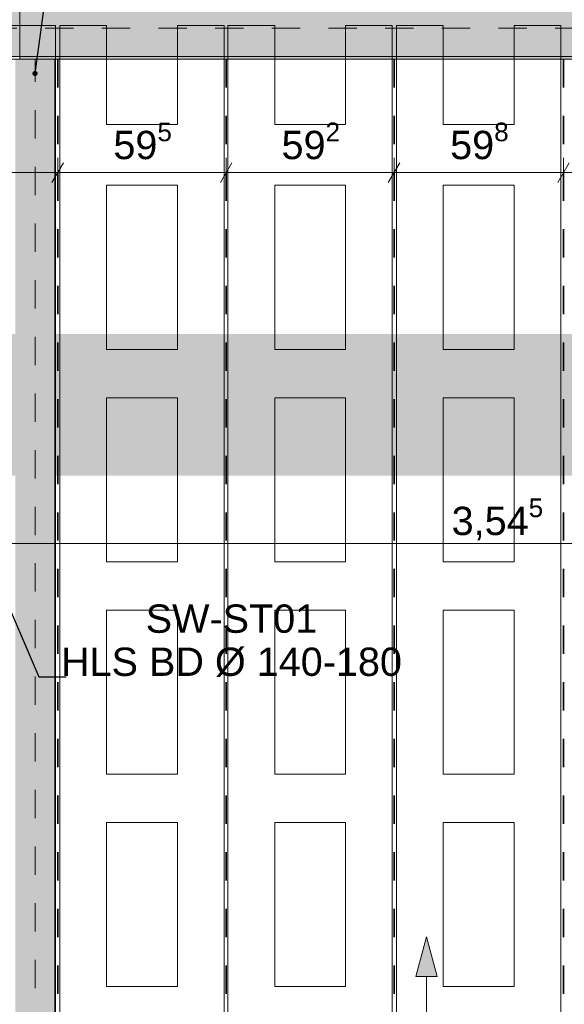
# Model space of a CAD drawing. Header units: metres. Extents: x -3.6 to 84.5, y -11 to 16.8.
# Tile 163 of 256: x 40.3 to 42.2, y 1.9 to 5.3. Entities that reach past the tile are written whole.
import ezdxf

# ---------------------------------------------------------------- set-up
doc = ezdxf.new("R2010")
doc.units = ezdxf.units.M
doc.header["$MEASUREMENT"] = 0
doc.linetypes.add('Achse', pattern=[0.2, 0.1, -0.05, 0, -0.05])
for name, color, linetype in [('155 - Bemaßung_ Beschriftung.Ausbau - Deckenelemente', 7, 'Continuous'), ('305 - Elemente.Linie_ Schraffur - Deckenspiegel', 7, 'Continuous'), ('607 - Struktur.Stütze', 7, 'Continuous'), ('608 - Struktur.Träger', 7, 'Continuous'), ('612 - Struktur.Stahlbau', 7, 'Continuous'), ('Neubau_401 - Zone.Raum_ Raumbegrenzung_ Whg.', 7, 'Continuous'), ('Neubau_612 - Struktur.Stahlbau', 7, 'Continuous')]:
    doc.layers.add(name, color=color, linetype=linetype)
doc.styles.add('ERSTELLTER_STIL_2', font='txt')
doc.dimstyles.new('ERSTELLTER_STIL__1', dxfattribs={"dimtxt": 0.1, "dimasz": 0.0532, "dimexe": 0.18, "dimexo": 0.0625, "dimgap": 0, "dimtad": 1, "dimtih": 1, "dimtoh": 1, "dimzin": 0, "dimdsep": 46, "dimtxsty": 'ERSTELLTER_STIL_2', "dimblk": 'ARROWHEAD_2', "dimblk1": 'ARROWHEAD_2', "dimblk2": 'ARROWHEAD_2', "dimcen": 0.09, "dimse1": 1, "dimse2": 1, "dimclrd": 7, "dimclre": 7, "dimclrt": 7, "dimazin": 0, "dimtfac": 1, "dimtdec": 4, "dimtmove": 0, "dimatfit": 3, "dimfxl": 1, "dimtolj": 1, "dimtzin": 0, "dimarcsym": 0})
doc.dimstyles.new('ERSTELLTER_STIL__3', dxfattribs={"dimtxt": 0.1, "dimasz": 0.0532, "dimexe": 0.18, "dimexo": 0.0625, "dimgap": 0, "dimtad": 1, "dimtih": 1, "dimtoh": 1, "dimzin": 0, "dimdsep": 46, "dimtxsty": 'ERSTELLTER_STIL_2', "dimblk": 'ARROWHEAD_2', "dimblk1": 'ARROWHEAD_2', "dimblk2": 'ARROWHEAD_2', "dimcen": 0.09, "dimse1": 1, "dimse2": 1, "dimclrd": 256, "dimclre": 256, "dimclrt": 256, "dimazin": 0, "dimtfac": 1, "dimtdec": 4, "dimtmove": 0, "dimatfit": 3, "dimfxl": 1, "dimtolj": 1, "dimtzin": 0, "dimarcsym": 0})
doc.dimstyles.new('ERSTELLTER_STIL__4', dxfattribs={"dimtxt": 0.1, "dimasz": 0.0532, "dimexe": 0.18, "dimexo": 0.0625, "dimgap": 0, "dimtad": 1, "dimzin": 0, "dimdsep": 46, "dimtxsty": 'ERSTELLTER_STIL_2', "dimblk": 'ARROWHEAD_2', "dimblk1": 'ARROWHEAD_2', "dimblk2": 'ARROWHEAD_2', "dimcen": 0.09, "dimse1": 1, "dimse2": 1, "dimclrd": 256, "dimclre": 256, "dimclrt": 256, "dimazin": 0, "dimtfac": 1, "dimtdec": 4, "dimtmove": 0, "dimatfit": 3, "dimfxl": 1, "dimtolj": 1, "dimtzin": 0, "dimarcsym": 0})
doc.dimstyles.new('ERSTELLTER_STIL__7', dxfattribs={"dimtxt": 0.18, "dimasz": 0.03648, "dimexe": 0.18, "dimexo": 0.0625, "dimgap": 0, "dimtad": 0, "dimtih": 1, "dimtoh": 1, "dimdec": 4, "dimzin": 0, "dimdsep": 46, "dimcen": 0.09, "dimadec": 0, "dimazin": 0, "dimtfac": 1, "dimtdec": 4, "dimtmove": 0, "dimatfit": 3, "dimldrblk": 'ARROWHEAD_11', "dimfxl": 1, "dimtolj": 1, "dimtzin": 0, "dimarcsym": 0})
pattern_1 = [(45, (0, 0), (-0.01767767, 0.01767767), [0, -0.025])]

# ---------------------------------------------------------------- blocks, each defined once
blk = doc.blocks.new('*D144')
at = {"layer": '155 - Bemaßung_ Beschriftung.Ausbau - Deckenelemente', "color": 7, "linetype": 'Continuous', "lineweight": 5}
for p, q in [((40.2, 4.7375), (40.2, 4.8425)), ((40.424, 4.7375), (40.424, 4.8425)), ((40.2202, 4.825), (40.1798, 4.755)), ((40.4442, 4.825), (40.4038, 4.755)), ((40.1658, 4.79), (40.2, 4.79)), ((40.2, 4.79), (40.424, 4.79))]:
    blk.add_line(p, q, dxfattribs=at)
at = {"layer": '155 - Bemaßung_ Beschriftung.Ausbau - Deckenelemente', "color": 7, "lineweight": 5, "insert": (39.9779, 4.81), "char_height": 0.1, "attachment_point": 7, "style": 'ERSTELLTER_STIL_2'}
blk.add_mtext('\\A1;{\\pql;\\fArial|b0|i0|c0|p38;22\\fArial|b0|i0|c0|p38;\\A1{\\H.66x;\\S4^  ;}}', dxfattribs=at)
blk = doc.blocks.new('ARROWHEAD_2')
at = {"color": 0, "linetype": 'Continuous', "lineweight": 0}
for p, q in [((-0.378, -0.655), (0.378, 0.655)), ((0, 0), (-1, 0))]:
    blk.add_line(p, q, dxfattribs=at)
blk = doc.blocks.new('*D145')
at = {"layer": '155 - Bemaßung_ Beschriftung.Ausbau - Deckenelemente', "color": 7, "linetype": 'Continuous', "lineweight": 5}
for p, q in [((40.424, 4.7375), (40.424, 4.8425)), ((41.019, 4.7375), (41.019, 4.8425)), ((40.4442, 4.825), (40.4038, 4.755)), ((41.0392, 4.825), (40.9988, 4.755)), ((40.424, 4.79), (41.019, 4.79))]:
    blk.add_line(p, q, dxfattribs=at)
at = {"layer": '155 - Bemaßung_ Beschriftung.Ausbau - Deckenelemente', "color": 7, "lineweight": 5, "insert": (40.6206, 4.8083), "char_height": 0.1, "attachment_point": 7, "style": 'ERSTELLTER_STIL_2'}
blk.add_mtext('\\A1;{\\pql;\\fArial|b0|i0|c0|p38;59\\fArial|b0|i0|c0|p38;\\A1{\\H.66x;\\S5^  ;}}', dxfattribs=at)
blk = doc.blocks.new('*D146')
at = {"layer": '155 - Bemaßung_ Beschriftung.Ausbau - Deckenelemente', "color": 7, "linetype": 'Continuous', "lineweight": 5}
for p, q in [((41.019, 4.7375), (41.019, 4.8425)), ((41.611, 4.7375), (41.611, 4.8425)), ((41.0392, 4.825), (40.9988, 4.755)), ((41.6312, 4.825), (41.5908, 4.755)), ((41.019, 4.79), (41.611, 4.79))]:
    blk.add_line(p, q, dxfattribs=at)
at = {"layer": '155 - Bemaßung_ Beschriftung.Ausbau - Deckenelemente', "color": 7, "lineweight": 5, "insert": (41.2141, 4.8083), "char_height": 0.1, "attachment_point": 7, "style": 'ERSTELLTER_STIL_2'}
blk.add_mtext('\\A1;{\\pql;\\fArial|b0|i0|c0|p38;59\\fArial|b0|i0|c0|p38;\\A1{\\H.66x;\\S2^  ;}}', dxfattribs=at)
blk = doc.blocks.new('*D147')
at = {"layer": '155 - Bemaßung_ Beschriftung.Ausbau - Deckenelemente', "color": 7, "linetype": 'Continuous', "lineweight": 5}
for p, q in [((41.611, 4.7375), (41.611, 4.8425)), ((42.209, 4.7375), (42.209, 4.8425)), ((41.6312, 4.825), (41.5908, 4.755)), ((42.2292, 4.825), (42.1888, 4.755)), ((41.611, 4.79), (42.209, 4.79))]:
    blk.add_line(p, q, dxfattribs=at)
at = {"layer": '155 - Bemaßung_ Beschriftung.Ausbau - Deckenelemente', "color": 7, "lineweight": 5, "insert": (41.8091, 4.8083), "char_height": 0.1, "attachment_point": 7, "style": 'ERSTELLTER_STIL_2'}
blk.add_mtext('\\A1;{\\pql;\\fArial|b0|i0|c0|p38;59\\fArial|b0|i0|c0|p38;\\A1{\\H.66x;\\S8^  ;}}', dxfattribs=at)
blk = doc.blocks.new('*D148')
at = {"layer": '155 - Bemaßung_ Beschriftung.Ausbau - Deckenelemente', "color": 7, "linetype": 'Continuous', "lineweight": 5}
for p, q in [((42.209, 4.7375), (42.209, 4.8425)), ((42.801, 4.7375), (42.801, 4.8425)), ((42.2292, 4.825), (42.1888, 4.755)), ((42.8212, 4.825), (42.7808, 4.755)), ((42.209, 4.79), (42.801, 4.79))]:
    blk.add_line(p, q, dxfattribs=at)
at = {"layer": '155 - Bemaßung_ Beschriftung.Ausbau - Deckenelemente', "color": 7, "lineweight": 5, "insert": (42.4041, 4.8083), "char_height": 0.1, "attachment_point": 7, "style": 'ERSTELLTER_STIL_2'}
blk.add_mtext('\\A1;{\\pql;\\fArial|b0|i0|c0|p38;59\\fArial|b0|i0|c0|p38;\\A1{\\H.66x;\\S2^  ;}}', dxfattribs=at)
blk = doc.blocks.new('*D159')
at = {"layer": '155 - Bemaßung_ Beschriftung.Ausbau - Deckenelemente', "color": 160, "linetype": 'Continuous', "lineweight": 5, "true_color": 0x3232ff}
for p, q in [((40.2, 0.8855), (40.2, 0.9905)), ((43.745, 0.8855), (43.745, 0.9905)), ((40.2202, 0.973), (40.1798, 0.903)), ((43.7248, 0.903), (43.7652, 0.973)), ((40.1658, 0.938), (40.2, 0.938)), ((40.2, 0.938), (43.745, 0.938)), ((43.745, 0.938), (43.7792, 0.938))]:
    blk.add_line(p, q, dxfattribs=at)
at = {"layer": '155 - Bemaßung_ Beschriftung.Ausbau - Deckenelemente', "color": 160, "lineweight": 5, "true_color": 0x3232ff, "insert": (41.8144, 0.9386), "char_height": 0.1, "attachment_point": 7, "style": 'ERSTELLTER_STIL_2'}
blk.add_mtext('\\A1;{\\pql;\\fArial|b0|i0|c0|p38;3,54\\fArial|b0|i0|c0|p38;\\A1{\\H.66x;\\S5^  ;}}', dxfattribs=at)
blk = doc.blocks.new('ARROWHEAD_11')
at = {"color": 0, "linetype": 'Continuous', "lineweight": 0}
blk.add_line((0, 0), (-1, 0), dxfattribs=at)
at = {"color": 0, "linetype": 'Continuous', "lineweight": 0, "const_width": 0.25, "flags": 128}
blk.add_lwpolyline([(-0.125, 0, 1), (0.125, 0, 1)], format="xyb", close=True, dxfattribs=at)
blk = doc.blocks.new('*D183')
at = {"layer": '155 - Bemaßung_ Beschriftung.Ausbau - Deckenelemente', "color": 160, "linetype": 'Continuous', "lineweight": 5, "true_color": 0x3232ff}
for p, q in [((40.2202, 3.515), (40.1798, 3.445)), ((40.2, 3.4275), (40.2, 3.5325)), ((43.7652, 3.515), (43.7248, 3.445)), ((43.745, 3.4275), (43.745, 3.5325)), ((40.1658, 3.48), (40.2, 3.48)), ((40.2, 3.48), (43.745, 3.48))]:
    blk.add_line(p, q, dxfattribs=at)
at = {"layer": '155 - Bemaßung_ Beschriftung.Ausbau - Deckenelemente', "color": 160, "lineweight": 5, "true_color": 0x3232ff, "insert": (41.8144, 3.4806), "char_height": 0.1, "attachment_point": 7, "style": 'ERSTELLTER_STIL_2'}
blk.add_mtext('\\A1;{\\pql;\\fArial|b0|i0|c0|p38;3,54\\fArial|b0|i0|c0|p38;\\A1{\\H.66x;\\S5^  ;}}', dxfattribs=at)
blk = doc.blocks.new('*D187')
at = {"layer": '155 - Bemaßung_ Beschriftung.Ausbau - Deckenelemente', "color": 160, "linetype": 'Continuous', "lineweight": 5, "true_color": 0x3232ff}
for p, q in [((43.5794, 5.19), (43.5794, 5.2242)), ((43.6319, 5.19), (43.5269, 5.19)), ((43.6144, 5.1698), (43.5444, 5.2102)), ((43.5794, 3.89), (43.5794, 5.19)), ((43.5444, 3.9102), (43.6144, 3.8698)), ((43.6319, 3.89), (43.5269, 3.89))]:
    blk.add_line(p, q, dxfattribs=at)
at = {"layer": '155 - Bemaßung_ Beschriftung.Ausbau - Deckenelemente', "color": 160, "lineweight": 5, "true_color": 0x3232ff, "insert": (43.5594, 4.407), "char_height": 0.1, "attachment_point": 7, "rotation": 90, "style": 'ERSTELLTER_STIL_2'}
blk.add_mtext('\\A1;{\\pql;\\fArial|b0|i0|c0|p38;1,30}', dxfattribs=at)
blk = doc.blocks.new('*D188')
at = {"layer": '155 - Bemaßung_ Beschriftung.Ausbau - Deckenelemente', "color": 160, "linetype": 'Continuous', "lineweight": 5, "true_color": 0x3232ff}
for p, q in [((45.2024, 5.19), (45.2024, 5.2242)), ((45.2549, 5.19), (45.1499, 5.19)), ((45.2374, 5.1698), (45.1674, 5.2102)), ((45.2024, 3.8075), (45.2024, 5.19)), ((45.1674, 3.8277), (45.2374, 3.7873)), ((45.2549, 3.8075), (45.1499, 3.8075)), ((45.2024, 3.7733), (45.2024, 3.8075))]:
    blk.add_line(p, q, dxfattribs=at)
at = {"layer": '155 - Bemaßung_ Beschriftung.Ausbau - Deckenelemente', "color": 160, "lineweight": 5, "true_color": 0x3232ff, "insert": (45.2018, 4.3156), "char_height": 0.1, "attachment_point": 7, "rotation": 90, "style": 'ERSTELLTER_STIL_2'}
blk.add_mtext('\\A1;{\\pql;\\fArial|b0|i0|c0|p38;1,38\\fArial|b0|i0|c0|p38;\\A1{\\H.66x;\\S25^  ;}}', dxfattribs=at)

msp = doc.modelspace()

# ---------------------------------------------------------------- hatches: boundary and pattern name
at = {"layer": '607 - Struktur.Stütze', "linetype": 'Continuous', "lineweight": 0, "true_color": 0x000000}
h = msp.add_hatch(dxfattribs=at)
h.set_pattern_fill('Gips_0001', color=18, style=0, pattern_type=2)
h.set_pattern_definition(pattern_1)
h.paths.add_polyline_path([(40.2, 6), (40.28, 6), (40.28, 5.2), (40.2, 5.2), (40.2, 5.19), (40.29, 5.19), (40.29, 6.01), (40.2, 6.01)])
at = {"layer": '608 - Struktur.Träger', "linetype": 'Continuous', "lineweight": 0, "true_color": 0x000000}
h = msp.add_hatch(dxfattribs=at)
h.set_pattern_fill('Beton__Stahlbeton_0001', color=18, style=0, pattern_type=2)
h.set_pattern_definition([(45, (0, 0), (-0.08485281, 0.08485281), []), (45, (-0.04243, 0.04243), (-0.08485281, 0.08485281), [0.09, -0.03])])
h.paths.add_polyline_path([(0.69, 5.4), (0.38, 5.4), (0.38, 5.2), (0.69, 5.2), (7.57, 5.2), (7.89, 5.2), (11.17, 5.2), (11.49, 5.2), (18.37, 5.2), (18.69, 5.2), (25.57, 5.2), (25.89, 5.2), (29.17, 5.2), (29.49, 5.2), (32.77, 5.2), (33.09, 5.2), (36.46, 5.2), (36.6, 5.2), (39.97, 5.2), (40.29, 5.2), (45.42, 5.2), (47.49, 5.2), (54.37, 5.2), (54.69, 5.2), (61.57, 5.2), (61.88, 5.2), (61.88, 5.4), (61.57, 5.4), (54.69, 5.4), (54.37, 5.4), (47.49, 5.4), (47.17, 5.4), (45.69, 5.4), (45.42, 5.4), (40.29, 5.4), (39.97, 5.4), (36.6, 5.4), (36.46, 5.4), (33.09, 5.4), (32.77, 5.4), (29.49, 5.4), (29.17, 5.4), (25.89, 5.4), (25.57, 5.4), (18.69, 5.4), (18.37, 5.4), (11.49, 5.4), (11.17, 5.4), (7.89, 5.4), (7.57, 5.4)])
h = msp.add_hatch(dxfattribs=at)
h.set_pattern_fill('Gips_0001', color=18, style=0, pattern_type=2)
h.set_pattern_definition(pattern_1)
h.paths.add_polyline_path([(45.42, 5.2), (40.29, 5.2), (40.29, 5.19), (45.42, 5.19)])
at = {"layer": '612 - Struktur.Stahlbau', "linetype": 'Continuous', "lineweight": 0, "true_color": 0x30307f}
msp.add_hatch(color=177, dxfattribs=at).paths.add_polyline_path([(40.274, 5.19), (40.414, 5.19), (40.414, 0.71), (40.274, 0.71)])
at = {"layer": '612 - Struktur.Stahlbau', "linetype": 'Continuous', "lineweight": 0, "true_color": 0x006a00}
msp.add_hatch(color=96, dxfattribs=at).paths.add_polyline_path([(40.1993, 4.22), (47.03, 4.22), (47.03, 3.72), (40.1993, 3.72)])
at = {"layer": 'Neubau_401 - Zone.Raum_ Raumbegrenzung_ Whg.', "linetype": 'Continuous', "lineweight": 13}
msp.add_hatch(color=1, dxfattribs=at).paths.add_polyline_path([(41.7261, 2.0909), (41.6886, 1.951), (41.7636, 1.951)])

# ---------------------------------------------------------------- linework, layer by layer
at = {"layer": '155 - Bemaßung_ Beschriftung.Ausbau - Deckenelemente', "color": 7, "linetype": 'Achse', "lineweight": 35}
for p, q in [((40.424, 5.19), (40.424, 0.71)), ((41.019, 5.19), (41.019, 0.71)), ((41.611, 5.19), (41.611, 0.71)), ((42.209, 5.19), (42.209, 0.71))]:
    msp.add_line(p, q, dxfattribs=at)
at = {"layer": '305 - Elemente.Linie_ Schraffur - Deckenspiegel', "color": 7, "linetype": 'Continuous', "lineweight": 9}
for p, q in [((40.2515, 5.31), (40.4165, 5.31)), ((40.4165, 5.31), (40.4165, 0.645)), ((40.4315, 5.31), (40.5965, 5.31)), ((40.4315, 5.31), (40.4315, 0.645)), ((40.5965, 5.31), (40.5965, 4.96)), ((40.8465, 5.31), (41.0115, 5.31)), ((40.8465, 5.31), (40.8465, 4.96)), ((41.0115, 5.31), (41.0115, 0.645)), ((41.025, 5.31), (41.19, 5.31)), ((41.025, 5.31), (41.025, 0.645)), ((41.19, 5.31), (41.19, 4.96)), ((41.44, 5.31), (41.605, 5.31)), ((41.44, 5.31), (41.44, 4.96)), ((41.605, 5.31), (41.605, 0.645)), ((41.62, 5.31), (41.785, 5.31)), ((41.62, 5.31), (41.62, 0.645)), ((41.785, 5.31), (41.785, 4.96)), ((42.035, 5.31), (42.2, 5.31)), ((42.035, 5.31), (42.035, 4.96)), ((42.2, 5.31), (42.2, 0.645)), ((40.5965, 4.96), (40.8465, 4.96)), ((41.19, 4.96), (41.44, 4.96)), ((41.785, 4.96), (42.035, 4.96)), ((40.5965, 4.745), (40.8465, 4.745)), ((40.5965, 4.745), (40.5965, 4.165)), ((40.8465, 4.165), (40.8465, 4.745)), ((41.19, 4.745), (41.44, 4.745)), ((41.19, 4.745), (41.19, 4.165)), ((41.44, 4.165), (41.44, 4.745)), ((41.785, 4.745), (42.035, 4.745)), ((41.785, 4.745), (41.785, 4.165)), ((42.035, 4.165), (42.035, 4.745)), ((40.5965, 4.165), (40.8465, 4.165)), ((41.19, 4.165), (41.44, 4.165)), ((41.785, 4.165), (42.035, 4.165)), ((40.5965, 3.995), (40.8465, 3.995)), ((40.5965, 3.995), (40.5965, 3.415)), ((40.8465, 3.415), (40.8465, 3.995)), ((41.19, 3.995), (41.44, 3.995)), ((41.19, 3.995), (41.19, 3.415)), ((41.44, 3.415), (41.44, 3.995)), ((41.785, 3.995), (42.035, 3.995)), ((41.785, 3.995), (41.785, 3.415)), ((42.035, 3.415), (42.035, 3.995)), ((40.5965, 3.415), (40.8465, 3.415)), ((41.19, 3.415), (41.44, 3.415)), ((41.785, 3.415), (42.035, 3.415)), ((40.5965, 3.245), (40.8465, 3.245)), ((40.5965, 3.245), (40.5965, 2.665)), ((40.8465, 2.665), (40.8465, 3.245)), ((41.19, 3.245), (41.44, 3.245)), ((41.19, 3.245), (41.19, 2.665)), ((41.44, 2.665), (41.44, 3.245)), ((41.785, 3.245), (42.035, 3.245)), ((41.785, 3.245), (41.785, 2.665)), ((42.035, 2.665), (42.035, 3.245)), ((40.5965, 2.665), (40.8465, 2.665)), ((41.19, 2.665), (41.44, 2.665)), ((41.785, 2.665), (42.035, 2.665)), ((40.5965, 2.495), (40.5965, 1.915)), ((40.5965, 2.495), (40.8465, 2.495)), ((40.8465, 1.915), (40.8465, 2.495)), ((41.19, 2.495), (41.19, 1.915)), ((41.19, 2.495), (41.44, 2.495)), ((41.44, 1.915), (41.44, 2.495)), ((41.785, 2.495), (41.785, 1.915)), ((41.785, 2.495), (42.035, 2.495)), ((42.035, 1.915), (42.035, 2.495)), ((40.5965, 1.915), (40.8465, 1.915)), ((41.19, 1.915), (41.44, 1.915)), ((41.785, 1.915), (42.035, 1.915))]:
    msp.add_line(p, q, dxfattribs=at)
at = {"layer": '607 - Struktur.Stütze', "color": 7, "linetype": 'Continuous', "lineweight": 5, "flags": 128}
msp.add_lwpolyline([(40.2, 5.19), (40.29, 5.19), (40.29, 6.01), (40.2, 6.01)], dxfattribs=at)
at = {"layer": '608 - Struktur.Träger', "color": 7, "linetype": 'Achse', "lineweight": 9}
msp.add_line((0.38, 5.3), (61.88, 5.3), dxfattribs=at)
at = {"layer": '608 - Struktur.Träger', "color": 7, "linetype": 'Continuous', "lineweight": 13}
msp.add_line((0.38, 5.19), (61.88, 5.19), dxfattribs=at)
at = {"layer": '608 - Struktur.Träger', "color": 7, "linetype": 'Continuous', "lineweight": 5}
for p in [(40.29, 5.2), (45.42, 5.19)]:
    msp.add_line(p, (40.29, 5.19), dxfattribs=at)
at = {"layer": '608 - Struktur.Träger', "color": 7, "linetype": 'Continuous', "lineweight": 13, "flags": 128}
msp.add_lwpolyline([(61.88, 5.2), (61.57, 5.2), (54.69, 5.2), (54.37, 5.2), (47.49, 5.2), (45.42, 5.2), (40.29, 5.2), (39.97, 5.2), (36.6, 5.2), (36.46, 5.2), (33.09, 5.2), (32.77, 5.2), (29.49, 5.2), (29.17, 5.2), (25.89, 5.2), (25.57, 5.2), (18.69, 5.2), (18.37, 5.2), (11.49, 5.2), (11.17, 5.2), (7.89, 5.2), (7.57, 5.2), (0.69, 5.2), (0.38, 5.2)], dxfattribs=at)
at = {"layer": 'Neubau_401 - Zone.Raum_ Raumbegrenzung_ Whg.', "color": 1, "linetype": 'Continuous', "lineweight": 9}
for p, q in [((41.7261, 2.0909), (41.6886, 1.951)), ((41.7261, 2.0909), (41.7636, 1.951)), ((41.7636, 1.951), (41.6886, 1.951)), ((41.7261, -1.1925), (41.7261, 1.951))]:
    msp.add_line(p, q, dxfattribs=at)
at = {"layer": 'Neubau_612 - Struktur.Stahlbau', "color": 1, "linetype": 'Continuous', "lineweight": 13}
for p, q in [((40.414, 5.19), (40.274, 5.19)), ((40.414, 0.71), (40.414, 5.19))]:
    msp.add_line(p, q, dxfattribs=at)
at = {"layer": 'Neubau_612 - Struktur.Stahlbau', "color": 1, "linetype": 'Achse', "lineweight": 9}
msp.add_line((40.344, 0.71), (40.344, 5.19), dxfattribs=at)

# ---------------------------------------------------------------- texts
at = {"layer": '155 - Bemaßung_ Beschriftung.Ausbau - Deckenelemente', "color": 1, "linetype": 'Continuous', "lineweight": 9, "insert": (41.6391, 3.0086), "char_height": 0.1, "attachment_point": 9, "line_spacing_factor": 0.913298, "style": 'ERSTELLTER_STIL_2'}
msp.add_mtext('\\A1;{\\pqc;\\fArial|b0|i0|c0|p38;SW-ST01\\P\\pqc;\\fArial|b0|i0|c0|p38;HLS BD Ø 1\\fArial|b0|i0|c0|p38;40-180}', dxfattribs=at)

# ---------------------------------------------------------------- dimensions: what is measured, and where the dimension line sits
at = {"layer": '155 - Bemaßung_ Beschriftung.Ausbau - Deckenelemente', "color": 7, "linetype": 'Continuous', "lineweight": 5}
for base, p1, p2, picture, middle in [((40.424, 4.79), (40.2, 5.2), (40.424, 5.19), '*D144', (40.1892, 4.86)), ((41.0190000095, 4.7899822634), (40.4240000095, 5.1899822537), (41.0190000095, 5.1899822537), '*D145', (40.8318662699, 4.8599822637)), ((41.611, 4.79), (41.019, 5.19), (41.611, 5.19), '*D146', (41.4254, 4.86)), ((42.209, 4.79), (41.611, 5.19), (42.209, 5.19), '*D147', (42.0204, 4.86)), ((42.801, 4.79), (42.209, 5.19), (42.801, 5.19), '*D148', (42.6154, 4.86))]:
    dim = msp.add_linear_dim(base=base, p1=p1, p2=p2, dimstyle='ERSTELLTER_STIL__1', dxfattribs=at)
    dim.commit()
    dim.dimension.update_dxf_attribs({"geometry": picture, "text_midpoint": middle, "dimtype": 160})
at = {"layer": '155 - Bemaßung_ Beschriftung.Ausbau - Deckenelemente', "color": 160, "linetype": 'Continuous', "lineweight": 5, "true_color": 0x3232ff}
for base, p1, picture, middle in [((43.5794, 5.19), (43.745, 3.89), '*D187', (43.5094, 4.5368)), ((45.2024, 5.19), (44.85, 3.8075), '*D188', (45.1324, 4.6187))]:
    dim = msp.add_linear_dim(base=base, p1=p1, p2=(40.274, 5.19), angle=90, dimstyle='ERSTELLTER_STIL__4', dxfattribs=at)
    dim.commit()
    dim.dimension.update_dxf_attribs({"geometry": picture, "text_midpoint": middle, "dimtype": 160, "text_rotation": 90})
for base, p2, picture, middle in [((43.74499, 0.93803), (43.74499, 0.78498), '*D159', (42.07936, 1.00803)), ((43.74499, 3.47998), (43.74499, 3.89), '*D183', (42.07936, 3.54998))]:
    dim = msp.add_linear_dim(base=base, p1=(40.2, 5.18998), p2=p2, dimstyle='ERSTELLTER_STIL__3', dxfattribs=at)
    dim.commit()
    dim.dimension.update_dxf_attribs({"geometry": picture, "text_midpoint": middle, "dimtype": 160})

# ---------------------------------------------------------------- leaders
at = {"layer": '155 - Bemaßung_ Beschriftung.Ausbau - Deckenelemente', "color": 1, "linetype": 'Continuous', "lineweight": 9, "annotation_type": 0, "has_hookline": 1, "hookline_direction": 0, "text_width": 0.933, "horizontal_direction": (0, 1, 0)}
msp.add_leader([(40.344, 5.14), (40.4703, 6.0694)], dimstyle='ERSTELLTER_STIL__7', dxfattribs=at)
at = {"layer": '155 - Bemaßung_ Beschriftung.Ausbau - Deckenelemente', "color": 1, "linetype": 'Continuous', "lineweight": 9, "annotation_type": 0, "has_hookline": 1, "hookline_direction": 0, "text_width": 1.1846}
msp.add_leader([(40.145, 3.505), (40.3571, 3.0086), (40.4545, 3.0086)], dimstyle='ERSTELLTER_STIL__7', dxfattribs=at)

doc.saveas('drawing.dxf')
